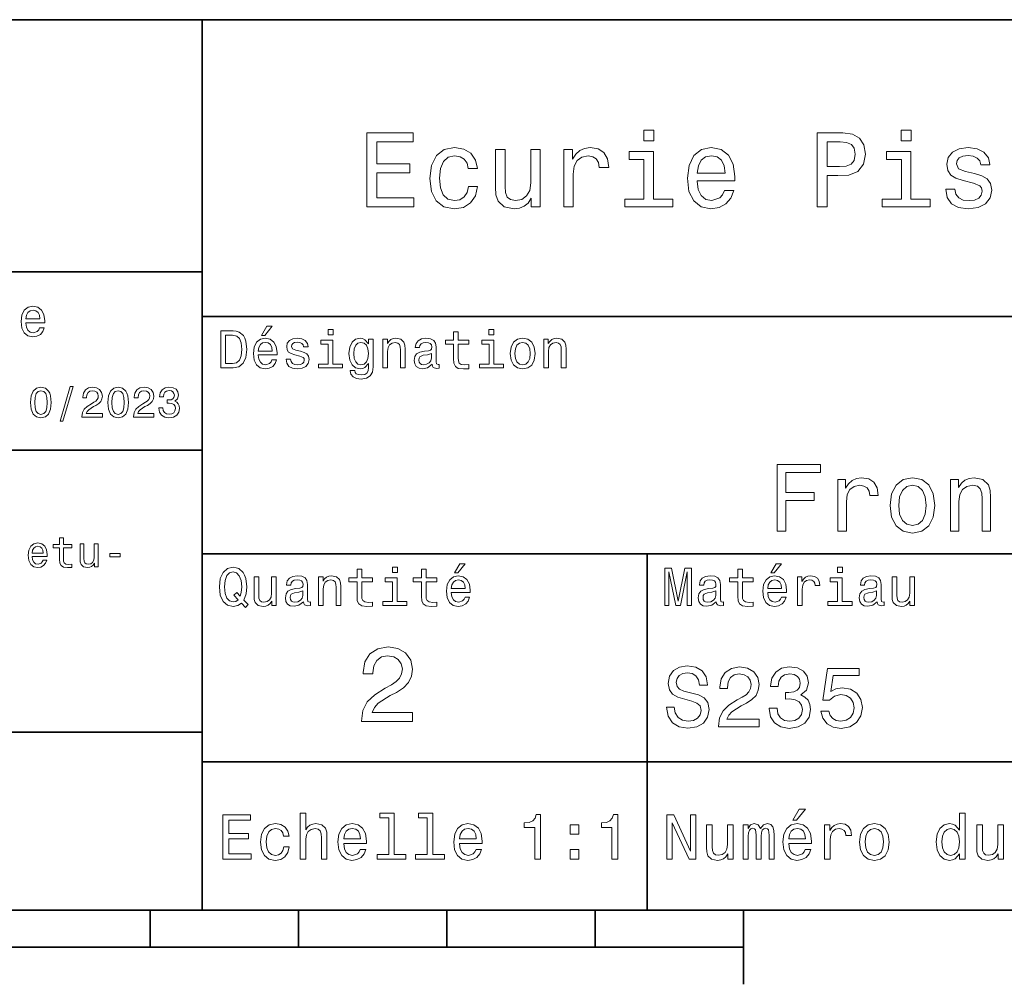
# Model space of a CAD drawing. Extents: x 0 to 297, y 0 to 210.
# Tile 5 of 7: x 150 to 216, y 5 to 70. Entities that reach past the tile are written whole.
import ezdxf

# ---------------------------------------------------------------- set-up
doc = ezdxf.new("R2010")
doc.units = 0

msp = doc.modelspace()

# ---------------------------------------------------------------- linework, layer by layer
at = {"color": 7, "lineweight": 35}
for p, q in [((97, 70), (287, 70)), ((162, 10), (162, 70)), ((97, 53), (162, 53)), ((162, 50), (287, 50)), ((97, 41), (162, 41)), ((162, 34), (287, 34)), ((97, 22), (162, 22)), ((162, 20), (287, 20)), ((10, 10), (287, 10)), ((97, 10), (287, 10)), ((98.5, 7.5), (198.5, 7.5))]:
    msp.add_line(p, q, dxfattribs=at)
at = {"color": 7, "lineweight": 35, "ltscale": 0.35}
msp.add_line((192, 20), (192, 34), dxfattribs=at)
at = {"color": 7, "lineweight": 35, "ltscale": 0.25}
msp.add_line((192, 10), (192, 20), dxfattribs=at)
at = {"color": 7, "lineweight": 35, "ltscale": 0.0625}
for p, q in [((158.5, 10), (158.5, 7.5)), ((168.5, 10), (168.5, 7.5)), ((178.5, 10), (178.5, 7.5)), ((188.5, 10), (188.5, 7.5))]:
    msp.add_line(p, q, dxfattribs=at)
at = {"color": 7, "lineweight": 35, "ltscale": 0.125}
msp.add_line((198.5, 10), (198.5, 5), dxfattribs=at)
at = {"color": 7, "lineweight": 13}
for points in [[(192.439484, 62.554031), (191.769455, 62.554031), (191.769455, 61.833572), (192.439484, 61.833572)], [(209.788177, 62.554031), (209.118149, 62.554031), (209.118149, 61.833572), (209.788177, 61.833572)], [(173.109512, 57.381123), (176.279541, 57.381123), (176.279541, 57.986309), (173.772339, 57.986309), (173.772339, 59.679394), (176.005768, 59.679394), (176.005768, 60.277374), (173.772339, 60.277374), (173.772339, 61.775936), (176.221893, 61.775936), (176.221893, 62.381123), (173.109512, 62.381123)], [(203.462524, 57.381123), (204.125351, 57.381123), (204.125351, 59.492073), (204.860229, 59.492073), (205.602295, 59.528095), (206.193085, 59.780258), (206.574921, 60.270172), (206.704605, 60.940201), (206.603745, 61.559795), (206.315552, 62.013687), (205.840057, 62.287464), (205.191635, 62.381123), (203.462524, 62.381123)], [(205.01152, 61.76873), (205.443802, 61.725502), (205.760803, 61.588615), (205.94812, 61.336452), (206.01297, 60.940201), (205.940918, 60.522331), (205.746399, 60.270172), (205.414978, 60.140488), (204.96109, 60.104465), (204.125351, 60.104465), (204.125351, 61.76873)], [(179.932281, 59.967579), (180.559082, 59.967579), (180.429398, 60.543945), (180.119598, 60.997837), (179.636887, 61.278816), (179.010086, 61.386887), (178.318436, 61.242794), (177.792511, 60.839336), (177.46109, 60.183716), (177.345825, 59.304752), (177.453888, 58.432995), (177.778091, 57.78458), (178.289627, 57.381123), (178.988464, 57.244236), (179.608063, 57.352303), (180.090775, 57.6549), (180.42218, 58.130402), (180.566284, 58.764408), (179.96109, 58.764408), (179.853027, 58.36095), (179.651291, 58.058357), (179.363113, 57.871037), (179.010086, 57.8134), (178.570602, 57.907059), (178.253601, 58.195244), (178.059082, 58.663544), (177.994232, 59.326366), (178.059082, 59.974781), (178.260803, 60.443081), (178.585007, 60.731266), (179.010086, 60.83213), (179.38472, 60.767288), (179.66571, 60.601585), (179.853027, 60.327808)], [(184.788177, 61.25), (184.154175, 61.25), (184.154175, 59.016571), (184.082123, 58.497837), (183.873199, 58.123196), (183.548996, 57.892651), (183.123917, 57.820602), (182.785294, 57.878242), (182.569168, 58.051151), (182.446686, 58.346542), (182.417862, 58.764408), (182.417862, 61.25), (181.783859, 61.25), (181.783859, 58.706772), (181.805481, 58.195244), (181.942368, 57.770172), (182.360229, 57.381123), (183.030258, 57.244236), (183.390488, 57.294666), (183.700287, 57.424351), (183.966858, 57.647694), (184.182999, 57.971901), (184.182999, 57.381123), (184.788177, 57.381123)], [(186.380402, 57.381123), (187.014404, 57.381123), (187.014404, 59.592937), (187.079254, 60.12608), (187.273773, 60.507923), (187.590775, 60.738472), (188.015854, 60.817722), (188.332855, 60.767288), (188.570602, 60.623199), (188.714691, 60.378242), (188.765121, 60.046829), (189.406342, 60.046829), (189.319885, 60.630402), (189.082123, 61.048271), (188.685883, 61.30043), (188.145538, 61.386887), (187.778091, 61.32925), (187.46109, 61.185158), (187.180115, 60.940201), (186.956772, 60.608788), (186.956772, 61.25), (186.380402, 61.25)], [(192.417862, 57.914265), (192.417862, 61.120316), (190.789627, 61.120316), (190.789627, 60.579971), (191.783859, 60.579971), (191.783859, 57.914265), (190.48703, 57.914265), (190.48703, 57.381123), (193.729111, 57.381123), (193.729111, 57.914265)], [(195.37175, 59.131844), (197.907776, 59.131844), (197.914978, 59.427231), (197.799713, 60.255764), (197.482712, 60.875359), (196.978378, 61.25), (196.30835, 61.386887), (195.65274, 61.242794), (195.148407, 60.839336), (194.824203, 60.183716), (194.708923, 59.319164), (194.817001, 58.432995), (195.141205, 57.78458), (195.638321, 57.381123), (196.286743, 57.244236), (196.848694, 57.337894), (197.309799, 57.582851), (197.648407, 57.971901), (197.842941, 58.490631), (197.216141, 58.490631), (197.086456, 58.20245), (196.899139, 57.986309), (196.365997, 57.8134), (195.955322, 57.892651), (195.645538, 58.14481), (195.443802, 58.555473), (195.37175, 59.110229)], [(209.766571, 57.914265), (209.766571, 61.120316), (208.138321, 61.120316), (208.138321, 60.579971), (209.132568, 60.579971), (209.132568, 57.914265), (207.835724, 57.914265), (207.835724, 57.381123), (211.077805, 57.381123), (211.077805, 57.914265)], [(214.060516, 59.636166), (213.44812, 59.780258), (212.994232, 59.945965), (212.842941, 60.28458), (212.886169, 60.522331), (213.03746, 60.695244), (213.282425, 60.803314), (213.635437, 60.846542), (213.97406, 60.803314), (214.240631, 60.67363), (214.413544, 60.479107), (214.485596, 60.219738), (215.105194, 60.219738), (215.105194, 60.23415), (214.997116, 60.70245), (214.701721, 61.069885), (214.240631, 61.30043), (213.635437, 61.386887), (213.023056, 61.30043), (212.57637, 61.062679), (212.29538, 60.709652), (212.208939, 60.262966), (212.273773, 59.830688), (212.475494, 59.528095), (212.806915, 59.311958), (213.289627, 59.16066), (213.995682, 58.987751), (214.427948, 58.807636), (214.543228, 58.663544), (214.586456, 58.447407), (214.521606, 58.180836), (214.348694, 57.979107), (214.067719, 57.849422), (213.693085, 57.806194), (213.296829, 57.849422), (213.008636, 58.000721), (212.814117, 58.245674), (212.734863, 58.584293), (212.122482, 58.584293), (212.223343, 58.007923), (212.518738, 57.590057), (212.98703, 57.337894), (213.635437, 57.244236), (214.312683, 57.337894), (214.809799, 57.590057), (215.112396, 57.993515), (215.220459, 58.519451), (215.141205, 58.973343), (214.917862, 59.283138), (214.55043, 59.484871)], [(195.37175, 59.664986), (195.451004, 60.162102), (195.645538, 60.529537), (195.940918, 60.75288), (196.329971, 60.83213), (196.711807, 60.75288), (197.007202, 60.529537), (197.187317, 60.162102), (197.252167, 59.664986)], [(150.121765, 49.565922), (151.389771, 49.565922), (151.393372, 49.713619), (151.335739, 50.127884), (151.177231, 50.437683), (150.925079, 50.625), (150.590057, 50.693443), (150.262253, 50.621399), (150.010086, 50.41967), (149.847977, 50.091862), (149.790344, 49.659584), (149.844376, 49.216499), (150.006485, 48.892292), (150.255051, 48.690563), (150.579254, 48.62212), (150.860229, 48.668949), (151.090775, 48.791428), (151.260086, 48.98595), (151.357346, 49.245319), (151.043945, 49.245319), (150.979111, 49.101227), (150.885452, 48.993156), (150.618881, 48.9067), (150.413544, 48.946327), (150.258652, 49.072407), (150.157776, 49.27774), (150.121765, 49.555115)], [(150.121765, 49.832493), (150.161377, 50.081055), (150.258652, 50.264771), (150.406342, 50.376442), (150.600861, 50.416069), (150.791794, 50.376442), (150.939484, 50.264771), (151.029541, 50.081055), (151.061966, 49.832493)], [(166.004318, 48.728386), (166.216858, 48.728386), (166.717575, 49.340778), (166.364548, 49.340778)], [(170.824203, 49.117435), (170.489197, 49.117435), (170.489197, 48.757202), (170.824203, 48.757202)], [(181.667145, 49.117435), (181.332138, 49.117435), (181.332138, 48.757202), (181.667145, 48.757202)], [(164.080688, 49.030979), (163.248566, 49.030979), (163.248566, 46.530979), (164.080688, 46.530979), (164.473343, 46.610229), (164.765137, 46.851585), (164.945251, 47.244236), (165.010086, 47.780979), (164.952454, 48.328529), (164.880402, 48.544666), (164.779541, 48.717579), (164.487747, 48.951729), (164.296829, 49.009365)], [(164.055481, 48.731987), (164.329254, 48.677952), (164.516571, 48.512245), (164.628235, 48.216858), (164.664261, 47.780979), (164.624634, 47.359509), (164.51297, 47.064121), (164.322052, 46.887608), (164.055481, 46.829971), (163.583572, 46.829971), (163.583572, 48.731987)], [(165.784576, 47.406338), (167.052597, 47.406338), (167.056198, 47.554035), (166.998566, 47.9683), (166.840057, 48.278099), (166.587891, 48.465416), (166.252884, 48.533859), (165.925079, 48.461815), (165.672913, 48.260086), (165.510803, 47.932278), (165.453171, 47.5), (165.507202, 47.056915), (165.669312, 46.732708), (165.917862, 46.530979), (166.242081, 46.462536), (166.523056, 46.509365), (166.753601, 46.631844), (166.922913, 46.826366), (167.020172, 47.085735), (166.706772, 47.085735), (166.641937, 46.941643), (166.548264, 46.833572), (166.281708, 46.747116), (166.07637, 46.786743), (165.921463, 46.912823), (165.820602, 47.118156), (165.784576, 47.395531)], [(168.623199, 47.658501), (168.317001, 47.730545), (168.090057, 47.8134), (168.014404, 47.982708), (168.036026, 48.101585), (168.111664, 48.188038), (168.234146, 48.242073), (168.41066, 48.263687), (168.579971, 48.242073), (168.713257, 48.177231), (168.799713, 48.079971), (168.835739, 47.950287), (169.145538, 47.950287), (169.145538, 47.957493), (169.091492, 48.191643), (168.943802, 48.375359), (168.713257, 48.490635), (168.41066, 48.533859), (168.104462, 48.490635), (167.881119, 48.371758), (167.740631, 48.195244), (167.697403, 47.971901), (167.729828, 47.755764), (167.830688, 47.604465), (167.996399, 47.496399), (168.237747, 47.42075), (168.590775, 47.334293), (168.806915, 47.244236), (168.864548, 47.172188), (168.886169, 47.064121), (168.853745, 46.930836), (168.767288, 46.829971), (168.626801, 46.765129), (168.439484, 46.743515), (168.241348, 46.765129), (168.09726, 46.840778), (168, 46.963257), (167.960373, 47.132565), (167.654175, 47.132565), (167.704605, 46.844379), (167.85231, 46.635445), (168.086456, 46.509365), (168.41066, 46.462536), (168.749283, 46.509365), (168.997833, 46.635445), (169.149139, 46.837173), (169.203171, 47.100143), (169.163544, 47.327087), (169.05188, 47.481987), (168.868149, 47.582851)], [(173.518738, 46.617435), (173.518738, 48.465416), (173.216141, 48.465416), (173.216141, 48.152016), (172.967575, 48.4366), (172.816284, 48.508644), (172.646973, 48.533859), (172.340775, 48.461815), (172.103027, 48.260086), (171.94812, 47.935879), (171.894089, 47.5), (171.94812, 47.060516), (172.103027, 46.736309), (172.340775, 46.530979), (172.646973, 46.462536), (172.819885, 46.487751), (172.963974, 46.552593), (173.216141, 46.826366), (173.216141, 46.552593), (173.187317, 46.336456), (173.108063, 46.181557), (172.956772, 46.091499), (172.729828, 46.059078), (172.531708, 46.080692), (172.391205, 46.134727), (172.30835, 46.228386), (172.283142, 46.354465), (171.976944, 46.354465), (171.976944, 46.340057), (172.023773, 46.109509), (172.167862, 45.9366), (172.398407, 45.824928), (172.711823, 45.785301), (173.086456, 45.839336), (173.335022, 45.990635), (173.47551, 46.253601)], [(174.181549, 46.530979), (174.498566, 46.530979), (174.498566, 47.647694), (174.530975, 47.903458), (174.635452, 48.090778), (174.797546, 48.206051), (175.013687, 48.249279), (175.1866, 48.213257), (175.294662, 48.115993), (175.348709, 47.953888), (175.366714, 47.737751), (175.366714, 46.530979), (175.683716, 46.530979), (175.683716, 47.802593), (175.669312, 48.058357), (175.604462, 48.270893), (175.391937, 48.465416), (175.060516, 48.533859), (174.876801, 48.508644), (174.721909, 48.440201), (174.588623, 48.324928), (174.484146, 48.170029), (174.484146, 48.465416), (174.181549, 48.465416)], [(177.499283, 46.783142), (177.499283, 46.772335), (177.517288, 46.649857), (177.57132, 46.5634), (177.798264, 46.494957), (177.974777, 46.523773), (177.974777, 46.76873), (177.899139, 46.757923), (177.798264, 46.804756), (177.780258, 46.948845), (177.780258, 47.950287), (177.73703, 48.206051), (177.610947, 48.386166), (177.391205, 48.494236), (177.081406, 48.533859), (176.778824, 48.490635), (176.555481, 48.368156), (176.414978, 48.177231), (176.368149, 47.925072), (176.368149, 47.903458), (176.65274, 47.903458), (176.677948, 48.054756), (176.757202, 48.162823), (176.886887, 48.227665), (177.070602, 48.25288), (177.247116, 48.234871), (177.373199, 48.180836), (177.448853, 48.087173), (177.47406, 47.957493), (177.459656, 47.806194), (177.402023, 47.730545), (177.257919, 47.694523), (176.987747, 47.665707), (176.677948, 47.600864), (176.458206, 47.485592), (176.328537, 47.305473), (176.28891, 47.038906), (176.324921, 46.801151), (176.4366, 46.624638), (176.616714, 46.512966), (176.86528, 46.473343), (177.200287, 46.548992)], [(178.943802, 48.130402), (178.943802, 47.161381), (178.965424, 46.84798), (179.066284, 46.631844), (179.268005, 46.505764), (179.610229, 46.462536), (179.984863, 46.480545), (179.984863, 46.754322), (179.71109, 46.732708), (179.46254, 46.761528), (179.329254, 46.851585), (179.271606, 47.00288), (179.260803, 47.215416), (179.260803, 48.130402), (179.984863, 48.130402), (179.984863, 48.400574), (179.260803, 48.400574), (179.260803, 48.966137), (178.943802, 48.966137), (178.943802, 48.400574), (178.396255, 48.400574), (178.396255, 48.130402)], [(182.762253, 47.496399), (182.819885, 47.056915), (182.985596, 46.732708), (183.248566, 46.530979), (183.601593, 46.462536), (183.951004, 46.530979), (184.213974, 46.729107), (184.379684, 47.053314), (184.440918, 47.496399), (184.379684, 47.935879), (184.213974, 48.263687), (183.951004, 48.461815), (183.601593, 48.533859), (183.248566, 48.461815), (182.985596, 48.260086), (182.819885, 47.935879)], [(185.024506, 46.530979), (185.341492, 46.530979), (185.341492, 47.647694), (185.373917, 47.903458), (185.478394, 48.090778), (185.640488, 48.206051), (185.856628, 48.249279), (186.029541, 48.213257), (186.137604, 48.115993), (186.19165, 47.953888), (186.209656, 47.737751), (186.209656, 46.530979), (186.526657, 46.530979), (186.526657, 47.802593), (186.512253, 48.058357), (186.447403, 48.270893), (186.234879, 48.465416), (185.903458, 48.533859), (185.719742, 48.508644), (185.56485, 48.440201), (185.431564, 48.324928), (185.327087, 48.170029), (185.327087, 48.465416), (185.024506, 48.465416)], [(165.784576, 47.672909), (165.824203, 47.921471), (165.921463, 48.105186), (166.069168, 48.216858), (166.263687, 48.256485), (166.454605, 48.216858), (166.60231, 48.105186), (166.692368, 47.921471), (166.724777, 47.672909)], [(170.8134, 46.79755), (170.8134, 48.400574), (169.999283, 48.400574), (169.999283, 48.130402), (170.496399, 48.130402), (170.496399, 46.79755), (169.847977, 46.79755), (169.847977, 46.530979), (171.469025, 46.530979), (171.469025, 46.79755)], [(172.221909, 47.5), (172.254318, 47.820606), (172.351593, 48.058357), (172.502884, 48.198845), (172.704605, 48.249279), (172.917145, 48.198845), (173.075653, 48.058357), (173.172913, 47.820606), (173.208939, 47.5), (173.172913, 47.172188), (173.075653, 46.938038), (172.917145, 46.793949), (172.704605, 46.747116), (172.502884, 46.793949), (172.351593, 46.938038), (172.254318, 47.175793)], [(181.656342, 46.79755), (181.656342, 48.400574), (180.842224, 48.400574), (180.842224, 48.130402), (181.33934, 48.130402), (181.33934, 46.79755), (180.690918, 46.79755), (180.690918, 46.530979), (182.311966, 46.530979), (182.311966, 46.79755)], [(183.086456, 47.5), (183.118881, 47.824207), (183.219742, 48.058357), (183.381851, 48.20245), (183.601593, 48.25288), (183.817719, 48.20245), (183.979828, 48.061958), (184.080688, 47.824207), (184.116714, 47.5), (184.080688, 47.172188), (183.979828, 46.934437), (183.817719, 46.790344), (183.601593, 46.743515), (183.381851, 46.790344), (183.219742, 46.934437), (183.118881, 47.172188)], [(177.463257, 47.208214), (177.420029, 47.020893), (177.304749, 46.876801), (177.131851, 46.783142), (176.919312, 46.750721), (176.782425, 46.76873), (176.68515, 46.826366), (176.623917, 46.927231), (176.605911, 47.067722), (176.620316, 47.193802), (176.677948, 47.283859), (176.908508, 47.384727), (177.200287, 47.427952), (177.463257, 47.514408)], [(150.438049, 44.201729), (150.481277, 43.749279), (150.616714, 43.426514), (150.832855, 43.230549), (151.132568, 43.167149), (151.429398, 43.230549), (151.645538, 43.426514), (151.778107, 43.749279), (151.824219, 44.201729), (151.778107, 44.651299), (151.723343, 44.829971), (151.645538, 44.976948), (151.429398, 45.172913), (151.132568, 45.239193), (150.832855, 45.172913), (150.616714, 44.974064), (150.481277, 44.651299)], [(152.417877, 42.956772), (152.616714, 42.956772), (153.314133, 45.279541), (153.112396, 45.279541)], [(153.899139, 43.224785), (155.273773, 43.224785), (155.273773, 43.472622), (154.187317, 43.472622), (154.247849, 43.60807), (154.351593, 43.720463), (154.671478, 43.925072), (154.841507, 44.011528), (155.031708, 44.135448), (155.167145, 44.279541), (155.244965, 44.44957), (155.273773, 44.642651), (155.224792, 44.884727), (155.08934, 45.074928), (154.881851, 45.195965), (154.613831, 45.239193), (154.337173, 45.190201), (154.126801, 45.054756), (153.991364, 44.838619), (153.945251, 44.553314), (153.945251, 44.51297), (154.207504, 44.51297), (154.207504, 44.536022), (154.233429, 44.731991), (154.311249, 44.876083), (154.435165, 44.9683), (154.599426, 45), (154.766571, 44.971184), (154.890488, 44.899136), (154.971191, 44.786743), (155, 44.645535), (154.979828, 44.51297), (154.925079, 44.400578), (154.832855, 44.302593), (154.706055, 44.216141), (154.536026, 44.12392), (154.253601, 43.945248), (154.054764, 43.755043), (153.9366, 43.524498), (153.899139, 43.233429)], [(155.642654, 44.201729), (155.685883, 43.749279), (155.821335, 43.426514), (156.037476, 43.230549), (156.337173, 43.167149), (156.634003, 43.230549), (156.850143, 43.426514), (156.982712, 43.749279), (157.028824, 44.201729), (156.982712, 44.651299), (156.927963, 44.829971), (156.850143, 44.976948), (156.634003, 45.172913), (156.337173, 45.239193), (156.037476, 45.172913), (155.821335, 44.974064), (155.685883, 44.651299)], [(157.368881, 43.224785), (158.743515, 43.224785), (158.743515, 43.472622), (157.657059, 43.472622), (157.71759, 43.60807), (157.821335, 43.720463), (158.14122, 43.925072), (158.311249, 44.011528), (158.50145, 44.135448), (158.636887, 44.279541), (158.714706, 44.44957), (158.743515, 44.642651), (158.694534, 44.884727), (158.559082, 45.074928), (158.351593, 45.195965), (158.083572, 45.239193), (157.806915, 45.190201), (157.596542, 45.054756), (157.461105, 44.838619), (157.414993, 44.553314), (157.414993, 44.51297), (157.677231, 44.51297), (157.677231, 44.536022), (157.703171, 44.731991), (157.780991, 44.876083), (157.904907, 44.9683), (158.069168, 45), (158.236313, 44.971184), (158.360229, 44.899136), (158.440918, 44.786743), (158.469742, 44.645535), (158.44957, 44.51297), (158.394821, 44.400578), (158.302597, 44.302593), (158.175797, 44.216141), (158.005768, 44.12392), (157.723343, 43.945248), (157.524506, 43.755043), (157.406342, 43.524498), (157.368881, 43.233429)], [(159.080688, 43.853027), (159.080688, 43.832855), (159.126801, 43.556198), (159.262253, 43.348705), (159.47551, 43.216141), (159.757935, 43.167149), (160.057648, 43.216141), (160.282425, 43.342941), (160.426514, 43.54467), (160.478394, 43.804035), (160.455338, 43.974064), (160.391937, 44.112392), (160.288193, 44.219021), (160.149857, 44.296829), (160.337173, 44.45245), (160.403458, 44.700291), (160.360229, 44.925072), (160.236313, 45.0951), (160.034592, 45.201729), (159.757935, 45.239193), (159.498566, 45.193085), (159.299713, 45.066284), (159.170029, 44.864555), (159.126801, 44.596542), (159.126801, 44.57637), (159.383286, 44.57637), (159.406342, 44.760807), (159.481277, 44.893372), (159.60231, 44.974064), (159.772339, 45.002884), (159.922195, 44.979828), (160.031708, 44.919308), (160.097992, 44.821327), (160.123917, 44.688763), (160.097992, 44.54755), (160.028824, 44.45245), (159.907776, 44.394814), (159.743515, 44.377522), (159.631134, 44.380405), (159.631134, 44.15274), (159.772339, 44.158501), (159.953888, 44.132565), (160.08934, 44.0634), (160.170029, 43.951008), (160.198853, 43.804035), (160.167145, 43.63689), (160.083572, 43.51297), (159.951019, 43.435158), (159.775223, 43.409222), (159.593658, 43.438042), (159.46109, 43.524498), (159.377533, 43.662827), (159.345825, 43.853027)], [(150.714706, 44.201729), (150.737762, 44.550434), (150.809799, 44.801155), (150.939484, 44.948128), (151.132568, 45), (151.322769, 44.948128), (151.452454, 44.801155), (151.524506, 44.550434), (151.547562, 44.201729), (151.524506, 43.850143), (151.452454, 43.599426), (151.322769, 43.45245), (151.132568, 43.403458), (150.939484, 43.45245), (150.809799, 43.599426), (150.737762, 43.850143)], [(155.919312, 44.201729), (155.942368, 44.550434), (156.01442, 44.801155), (156.144104, 44.948128), (156.337173, 45), (156.527374, 44.948128), (156.657059, 44.801155), (156.729111, 44.550434), (156.752167, 44.201729), (156.729111, 43.850143), (156.657059, 43.599426), (156.527374, 43.45245), (156.337173, 43.403458), (156.144104, 43.45245), (156.01442, 43.599426), (155.942368, 43.850143)], [(200.75, 35.530258), (201.353027, 35.530258), (201.353027, 37.598701), (203.246399, 37.598701), (203.246399, 38.136887), (201.353027, 38.136887), (201.353027, 39.485588), (203.680832, 39.485588), (203.680832, 40.030258), (200.75, 40.030258)], [(204.854462, 35.530258), (205.425064, 35.530258), (205.425064, 37.520893), (205.483429, 38.000721), (205.658493, 38.344379), (205.943802, 38.551872), (206.32637, 38.623199), (206.611664, 38.577808), (206.825638, 38.448124), (206.955322, 38.227665), (207.000717, 37.929394), (207.577805, 37.929394), (207.5, 38.454609), (207.286026, 38.830692), (206.929398, 39.057636), (206.443085, 39.135445), (206.112381, 39.083572), (205.827087, 38.953888), (205.574203, 38.733429), (205.373199, 38.435158), (205.373199, 39.012245), (204.854462, 39.012245)], [(208.375351, 37.268009), (208.479095, 36.476944), (208.777374, 35.893372), (209.250717, 35.530258), (209.886169, 35.407059), (210.515121, 35.530258), (210.988464, 35.886887), (211.286743, 36.470459), (211.396973, 37.268009), (211.286743, 38.059078), (210.988464, 38.649136), (210.515121, 39.005764), (209.886169, 39.135445), (209.250717, 39.005764), (208.777374, 38.642651), (208.479095, 38.059078)], [(208.958923, 37.274494), (209.017288, 37.858067), (209.198837, 38.279537), (209.490631, 38.538902), (209.886169, 38.629681), (210.275208, 38.538902), (210.567001, 38.286022), (210.74855, 37.858067), (210.8134, 37.274494), (210.74855, 36.684437), (210.567001, 36.256481), (210.275208, 35.997116), (209.886169, 35.912823), (209.490631, 35.997116), (209.198837, 36.256481), (209.017288, 36.684437)], [(212.447403, 35.530258), (213.018005, 35.530258), (213.018005, 37.540344), (213.07637, 38.000721), (213.264404, 38.337894), (213.556198, 38.545387), (213.945236, 38.623199), (214.256485, 38.558357), (214.451004, 38.383286), (214.548264, 38.091499), (214.580688, 37.70245), (214.580688, 35.530258), (215.151291, 35.530258), (215.151291, 37.819164), (215.125351, 38.279537), (215.008636, 38.662102), (214.626083, 39.012245), (214.029541, 39.135445), (213.698837, 39.090057), (213.420029, 38.966858), (213.180115, 38.759365), (212.992065, 38.480545), (212.992065, 39.012245), (212.447403, 39.012245)], [(150.53891, 33.835732), (151.553329, 33.835732), (151.556213, 33.953888), (151.510101, 34.285301), (151.383301, 34.533138), (151.181564, 34.682995), (150.913559, 34.737751), (150.651306, 34.680115), (150.449585, 34.51873), (150.319901, 34.256481), (150.273788, 33.91066), (150.317017, 33.556194), (150.446701, 33.296829), (150.645538, 33.135445), (150.904907, 33.080688), (151.1297, 33.118153), (151.314133, 33.216137), (151.449585, 33.371758), (151.52739, 33.57925), (151.276672, 33.57925), (151.224792, 33.463974), (151.149872, 33.377518), (150.936615, 33.308353), (150.772339, 33.340057), (150.648422, 33.440922), (150.567734, 33.605186), (150.53891, 33.827087)], [(150.53891, 34.048988), (150.570618, 34.247837), (150.648422, 34.39481), (150.766586, 34.484146), (150.922195, 34.515846), (151.074936, 34.484146), (151.193085, 34.39481), (151.265137, 34.247837), (151.291077, 34.048988)], [(152.391937, 34.414982), (152.391937, 33.639767), (152.409241, 33.389046), (152.489929, 33.216137), (152.651306, 33.115273), (152.925079, 33.080688), (153.224792, 33.0951), (153.224792, 33.314117), (153.005768, 33.296829), (152.806931, 33.319881), (152.700302, 33.39193), (152.65419, 33.512966), (152.645538, 33.682995), (152.645538, 34.414982), (153.224792, 34.414982), (153.224792, 34.631123), (152.645538, 34.631123), (152.645538, 35.083572), (152.391937, 35.083572), (152.391937, 34.631123), (151.953903, 34.631123), (151.953903, 34.414982)], [(154.979843, 34.682995), (154.726227, 34.682995), (154.726227, 33.789623), (154.697418, 33.58213), (154.613846, 33.432274), (154.484161, 33.340057), (154.314133, 33.311237), (154.17868, 33.334293), (154.092224, 33.403458), (154.043243, 33.52161), (154.031708, 33.688759), (154.031708, 34.682995), (153.778107, 34.682995), (153.778107, 33.665703), (153.786758, 33.461094), (153.841507, 33.291065), (154.008652, 33.135445), (154.276672, 33.080688), (154.420761, 33.100864), (154.544678, 33.152737), (154.651306, 33.242073), (154.737762, 33.371758), (154.737762, 33.135445), (154.979843, 33.135445)], [(155.76947, 33.795387), (156.466873, 33.795387), (156.466873, 34.023052), (155.76947, 34.023052)], [(179.015854, 32.728386), (179.228394, 32.728386), (179.729111, 33.340778), (179.376083, 33.340778)], [(200.341492, 32.728386), (200.554031, 32.728386), (201.054749, 33.340778), (200.701736, 33.340778)], [(164.642654, 30.685879), (164.916428, 30.401297), (165.107346, 30.592218), (164.811966, 30.894812), (164.963257, 31.305475), (165.010086, 31.780979), (164.941635, 32.339336), (164.862396, 32.56628), (164.757919, 32.753601), (164.46254, 33.009365), (164.282425, 33.074207), (164.08429, 33.099422), (163.702454, 33.009365), (163.41066, 32.757202), (163.223343, 32.342937), (163.158508, 31.780979), (163.223343, 31.219019), (163.407059, 30.804754), (163.698853, 30.54899), (164.08429, 30.462536), (164.39769, 30.520172)], [(164.41571, 30.916426), (164.260803, 30.801151), (164.08429, 30.765129), (163.850143, 30.829971), (163.666428, 31.024494), (163.543945, 31.341497), (163.504318, 31.780979), (163.543945, 32.216858), (163.662827, 32.537464), (163.846542, 32.731987), (164.08429, 32.80043), (164.318451, 32.731987), (164.502167, 32.533859), (164.621033, 32.213257), (164.664261, 31.780979), (164.631851, 31.40634), (164.5634, 31.150576), (164.329254, 31.395533), (164.13472, 31.211815)], [(168.824921, 30.78314), (168.824921, 30.772333), (168.842941, 30.649855), (168.896973, 30.5634), (169.123917, 30.494957), (169.30043, 30.523775), (169.30043, 30.768732), (169.224777, 30.757925), (169.123917, 30.804754), (169.105911, 30.948847), (169.105911, 31.950287), (169.062683, 32.206051), (168.9366, 32.386166), (168.716858, 32.494236), (168.407059, 32.533859), (168.104462, 32.490635), (167.881119, 32.368156), (167.740631, 32.177231), (167.693802, 31.925072), (167.693802, 31.903458), (167.978394, 31.903458), (168.003601, 32.054756), (168.082855, 32.162823), (168.21254, 32.227665), (168.396255, 32.25288), (168.572769, 32.234871), (168.698853, 32.180836), (168.77449, 32.087173), (168.799713, 31.957493), (168.785309, 31.806194), (168.727661, 31.730547), (168.583572, 31.694523), (168.3134, 31.665705), (168.003601, 31.600864), (167.783859, 31.48559), (167.654175, 31.305475), (167.614548, 31.038904), (167.650574, 30.801151), (167.762253, 30.62464), (167.942368, 30.512968), (168.190918, 30.473343), (168.52594, 30.54899)], [(169.844376, 30.530979), (170.161377, 30.530979), (170.161377, 31.647694), (170.193802, 31.903458), (170.298279, 32.090778), (170.460373, 32.206051), (170.676514, 32.249279), (170.849426, 32.213257), (170.957489, 32.115993), (171.011536, 31.95389), (171.029541, 31.737751), (171.029541, 30.530979), (171.346542, 30.530979), (171.346542, 31.802593), (171.332138, 32.058357), (171.267288, 32.270893), (171.054749, 32.465416), (170.723343, 32.533859), (170.539627, 32.508644), (170.38472, 32.440201), (170.251434, 32.324928), (170.146973, 32.170029), (170.146973, 32.465416), (169.844376, 32.465416)], [(172.438034, 32.130402), (172.438034, 31.161383), (172.459656, 30.847982), (172.560516, 30.631844), (172.762253, 30.505762), (173.104462, 30.462536), (173.479111, 30.480547), (173.479111, 30.754322), (173.205338, 30.732708), (172.956772, 30.761526), (172.823486, 30.851583), (172.765854, 31.002882), (172.755035, 31.215418), (172.755035, 32.130402), (173.479111, 32.130402), (173.479111, 32.400574), (172.755035, 32.400574), (172.755035, 32.966137), (172.438034, 32.966137), (172.438034, 32.400574), (171.890488, 32.400574), (171.890488, 32.130402)], [(175.161377, 33.117435), (174.82637, 33.117435), (174.82637, 32.757202), (175.161377, 32.757202)], [(176.775223, 32.130402), (176.775223, 31.161383), (176.796829, 30.847982), (176.89769, 30.631844), (177.099426, 30.505762), (177.44165, 30.462536), (177.816284, 30.480547), (177.816284, 30.754322), (177.542511, 30.732708), (177.293945, 30.761526), (177.16066, 30.851583), (177.103027, 31.002882), (177.092224, 31.215418), (177.092224, 32.130402), (177.816284, 32.130402), (177.816284, 32.400574), (177.092224, 32.400574), (177.092224, 32.966137), (176.775223, 32.966137), (176.775223, 32.400574), (176.227661, 32.400574), (176.227661, 32.130402)], [(178.796112, 31.40634), (180.064117, 31.40634), (180.067719, 31.554033), (180.010086, 31.9683), (179.851593, 32.278099), (179.599426, 32.465416), (179.264404, 32.533859), (178.9366, 32.461815), (178.684433, 32.260086), (178.522339, 31.932276), (178.464691, 31.5), (178.518738, 31.056915), (178.680832, 30.732708), (178.929398, 30.530979), (179.253601, 30.462536), (179.534576, 30.509365), (179.765137, 30.631844), (179.934433, 30.826368), (180.031708, 31.085733), (179.718292, 31.085733), (179.653458, 30.941643), (179.559799, 30.833572), (179.293228, 30.747118), (179.087891, 30.786743), (178.932999, 30.912823), (178.832138, 31.118155), (178.796112, 31.395533)], [(193.183716, 30.530979), (193.46109, 30.530979), (193.46109, 32.80043), (193.929398, 30.530979), (194.239197, 30.530979), (194.703888, 32.80043), (194.703888, 30.530979), (194.984863, 30.530979), (194.984863, 33.030979), (194.545395, 33.030979), (194.08429, 30.826368), (193.626801, 33.030979), (193.183716, 33.030979)], [(196.656342, 30.78314), (196.656342, 30.772333), (196.674347, 30.649855), (196.728394, 30.5634), (196.955338, 30.494957), (197.131851, 30.523775), (197.131851, 30.768732), (197.056198, 30.757925), (196.955338, 30.804754), (196.937317, 30.948847), (196.937317, 31.950287), (196.894089, 32.206051), (196.768005, 32.386166), (196.548264, 32.494236), (196.23848, 32.533859), (195.935883, 32.490635), (195.71254, 32.368156), (195.572052, 32.177231), (195.525223, 31.925072), (195.525223, 31.903458), (195.809799, 31.903458), (195.835022, 32.054756), (195.914261, 32.162823), (196.043945, 32.227665), (196.227661, 32.25288), (196.404175, 32.234871), (196.530258, 32.180836), (196.605911, 32.087173), (196.631119, 31.957493), (196.616714, 31.806194), (196.559082, 31.730547), (196.414978, 31.694523), (196.144806, 31.665705), (195.835022, 31.600864), (195.61528, 31.48559), (195.485596, 31.305475), (195.445969, 31.038904), (195.481995, 30.801151), (195.593658, 30.62464), (195.773773, 30.512968), (196.022339, 30.473343), (196.357346, 30.54899)], [(198.100861, 32.130402), (198.100861, 31.161383), (198.122482, 30.847982), (198.223343, 30.631844), (198.425079, 30.505762), (198.767288, 30.462536), (199.141937, 30.480547), (199.141937, 30.754322), (198.868149, 30.732708), (198.619598, 30.761526), (198.486313, 30.851583), (198.42868, 31.002882), (198.417862, 31.215418), (198.417862, 32.130402), (199.141937, 32.130402), (199.141937, 32.400574), (198.417862, 32.400574), (198.417862, 32.966137), (198.100861, 32.966137), (198.100861, 32.400574), (197.553314, 32.400574), (197.553314, 32.130402)], [(200.121765, 31.40634), (201.389771, 31.40634), (201.393372, 31.554033), (201.335739, 31.9683), (201.177231, 32.278099), (200.925079, 32.465416), (200.590057, 32.533859), (200.262253, 32.461815), (200.010086, 32.260086), (199.847977, 31.932276), (199.790344, 31.5), (199.844376, 31.056915), (200.006485, 30.732708), (200.255051, 30.530979), (200.579254, 30.462536), (200.860229, 30.509365), (201.090775, 30.631844), (201.260086, 30.826368), (201.357346, 31.085733), (201.043945, 31.085733), (200.979111, 30.941643), (200.885452, 30.833572), (200.618881, 30.747118), (200.413544, 30.786743), (200.258652, 30.912823), (200.157776, 31.118155), (200.121765, 31.395533)], [(202.131851, 30.530979), (202.448853, 30.530979), (202.448853, 31.636887), (202.481262, 31.903458), (202.578537, 32.094379), (202.73703, 32.209652), (202.94957, 32.249279), (203.108063, 32.224064), (203.226944, 32.152016), (203.298996, 32.029537), (203.324203, 31.863832), (203.644806, 31.863832), (203.601593, 32.155621), (203.482712, 32.364552), (203.284576, 32.490635), (203.014404, 32.533859), (202.830688, 32.505043), (202.672195, 32.432995), (202.531708, 32.310516), (202.420029, 32.144814), (202.420029, 32.465416), (202.131851, 32.465416)], [(205.161377, 33.117435), (204.82637, 33.117435), (204.82637, 32.757202), (205.161377, 32.757202)], [(207.499283, 30.78314), (207.499283, 30.772333), (207.517288, 30.649855), (207.57132, 30.5634), (207.798264, 30.494957), (207.974777, 30.523775), (207.974777, 30.768732), (207.899139, 30.757925), (207.798264, 30.804754), (207.780258, 30.948847), (207.780258, 31.950287), (207.73703, 32.206051), (207.610947, 32.386166), (207.391205, 32.494236), (207.081406, 32.533859), (206.778824, 32.490635), (206.555481, 32.368156), (206.414978, 32.177231), (206.368149, 31.925072), (206.368149, 31.903458), (206.65274, 31.903458), (206.677948, 32.054756), (206.757202, 32.162823), (206.886887, 32.227665), (207.070602, 32.25288), (207.247116, 32.234871), (207.373199, 32.180836), (207.448853, 32.087173), (207.47406, 31.957493), (207.459656, 31.806194), (207.402023, 31.730547), (207.257919, 31.694523), (206.987747, 31.665705), (206.677948, 31.600864), (206.458206, 31.48559), (206.328537, 31.305475), (206.28891, 31.038904), (206.324921, 30.801151), (206.4366, 30.62464), (206.616714, 30.512968), (206.86528, 30.473343), (207.200287, 30.54899)], [(166.998566, 32.465416), (166.681549, 32.465416), (166.681549, 31.348703), (166.645538, 31.089336), (166.541061, 30.902016), (166.378967, 30.786743), (166.166428, 30.750719), (165.997116, 30.779539), (165.889053, 30.865993), (165.827805, 31.013687), (165.8134, 31.222622), (165.8134, 32.465416), (165.496399, 32.465416), (165.496399, 31.193804), (165.507202, 30.93804), (165.575653, 30.725504), (165.784576, 30.530979), (166.119598, 30.462536), (166.299713, 30.487751), (166.454605, 30.552593), (166.587891, 30.664265), (166.695969, 30.826368), (166.695969, 30.530979), (166.998566, 30.530979)], [(175.150574, 30.79755), (175.150574, 32.400574), (174.336456, 32.400574), (174.336456, 32.130402), (174.833572, 32.130402), (174.833572, 30.79755), (174.185165, 30.79755), (174.185165, 30.530979), (175.806198, 30.530979), (175.806198, 30.79755)], [(178.796112, 31.672911), (178.835739, 31.921469), (178.932999, 32.105186), (179.080688, 32.216858), (179.275208, 32.256485), (179.466141, 32.216858), (179.613831, 32.105186), (179.703888, 31.921469), (179.736313, 31.672911)], [(200.121765, 31.672911), (200.161377, 31.921469), (200.258652, 32.105186), (200.406342, 32.216858), (200.600861, 32.256485), (200.791794, 32.216858), (200.939484, 32.105186), (201.029541, 31.921469), (201.061966, 31.672911)], [(205.150574, 30.79755), (205.150574, 32.400574), (204.336456, 32.400574), (204.336456, 32.130402), (204.833572, 32.130402), (204.833572, 30.79755), (204.185165, 30.79755), (204.185165, 30.530979), (205.806198, 30.530979), (205.806198, 30.79755)], [(210.010086, 32.465416), (209.693085, 32.465416), (209.693085, 31.348703), (209.657059, 31.089336), (209.552597, 30.902016), (209.390488, 30.786743), (209.177948, 30.750719), (209.008636, 30.779539), (208.900574, 30.865993), (208.83934, 31.013687), (208.824921, 31.222622), (208.824921, 32.465416), (208.507919, 32.465416), (208.507919, 31.193804), (208.518738, 30.93804), (208.587173, 30.725504), (208.796112, 30.530979), (209.131119, 30.462536), (209.311234, 30.487751), (209.466141, 30.552593), (209.599426, 30.664265), (209.707489, 30.826368), (209.707489, 30.530979), (210.010086, 30.530979)], [(168.78891, 31.208212), (168.745682, 31.020893), (168.630402, 30.876801), (168.457489, 30.78314), (168.244965, 30.750719), (168.108063, 30.768732), (168.010803, 30.826368), (167.94957, 30.927233), (167.931549, 31.067722), (167.945969, 31.193804), (168.003601, 31.283861), (168.234146, 31.384726), (168.52594, 31.427954), (168.78891, 31.514408)], [(196.620316, 31.208212), (196.577087, 31.020893), (196.461823, 30.876801), (196.28891, 30.78314), (196.07637, 30.750719), (195.939484, 30.768732), (195.842224, 30.826368), (195.780975, 30.927233), (195.76297, 31.067722), (195.777374, 31.193804), (195.835022, 31.283861), (196.065567, 31.384726), (196.357346, 31.427954), (196.620316, 31.514408)], [(207.463257, 31.208212), (207.420029, 31.020893), (207.304749, 30.876801), (207.131851, 30.78314), (206.919312, 30.750719), (206.782425, 30.768732), (206.68515, 30.826368), (206.623917, 30.927233), (206.605911, 31.067722), (206.620316, 31.193804), (206.677948, 31.283861), (206.908508, 31.384726), (207.200287, 31.427954), (207.463257, 31.514408)], [(172.742065, 22.700289), (176.178665, 22.700289), (176.178665, 23.319885), (173.462524, 23.319885), (173.613831, 23.658503), (173.873199, 23.939482), (174.672897, 24.45101), (175.097977, 24.667147), (175.573486, 24.976946), (175.912094, 25.337177), (176.106628, 25.762249), (176.178665, 26.244957), (176.056183, 26.850143), (175.717575, 27.325649), (175.198837, 27.628242), (174.528809, 27.736313), (173.837173, 27.613834), (173.311234, 27.275217), (172.97261, 26.734871), (172.857346, 26.021614), (172.857346, 25.92075), (173.512955, 25.92075), (173.512955, 25.978386), (173.577805, 26.4683), (173.772324, 26.828531), (174.082123, 27.059078), (174.492783, 27.138329), (174.91066, 27.066282), (175.220459, 26.886168), (175.42218, 26.605188), (175.494232, 26.252163), (175.443802, 25.92075), (175.306915, 25.639771), (175.076355, 25.394814), (174.759354, 25.178675), (174.33429, 24.948128), (173.628235, 24.501442), (173.131119, 24.025938), (172.835724, 23.449568), (172.742065, 22.721903)], [(193.824203, 23.680117), (193.299713, 23.680117), (193.414978, 23.069164), (193.703171, 22.619596), (194.146973, 22.348703), (194.746399, 22.250721), (195.340057, 22.342941), (195.783859, 22.596542), (196.066284, 22.994238), (196.170029, 23.518732), (196.083572, 23.991356), (195.841492, 24.296831), (195.44957, 24.49856), (194.925079, 24.648417), (194.47551, 24.757925), (194.181549, 24.884727), (194.014404, 25.069164), (193.96254, 25.357349), (194.014404, 25.616714), (194.164261, 25.812681), (194.394806, 25.945246), (194.711823, 25.991356), (195.034576, 25.933718), (195.288177, 25.778099), (195.455338, 25.518732), (195.536026, 25.167149), (196.060516, 25.167149), (196.060516, 25.178675), (195.968292, 25.720463), (195.697403, 26.12392), (195.270889, 26.377522), (194.694519, 26.463978), (194.175797, 26.377522), (193.772339, 26.135448), (193.51297, 25.760807), (193.420746, 25.276657), (193.495682, 24.844381), (193.714691, 24.550434), (194.060516, 24.354467), (194.533142, 24.204613), (195, 24.072046), (195.351578, 23.945246), (195.564835, 23.760807), (195.639771, 23.461096), (195.570602, 23.155621), (195.391937, 22.925074), (195.121033, 22.780981), (194.769455, 22.734871), (194.377518, 22.798271), (194.077805, 22.98271), (193.887604, 23.282421)], [(196.798264, 22.360231), (199.547546, 22.360231), (199.547546, 22.855909), (197.374634, 22.855909), (197.495682, 23.126802), (197.703171, 23.351585), (198.342941, 23.760807), (198.682999, 23.933718), (199.0634, 24.181557), (199.33429, 24.469742), (199.489914, 24.809799), (199.547546, 25.195967), (199.44957, 25.680117), (199.17868, 26.06052), (198.763687, 26.302595), (198.227661, 26.38905), (197.674347, 26.291067), (197.253601, 26.020174), (196.982712, 25.587896), (196.890488, 25.017292), (196.890488, 24.9366), (197.414978, 24.9366), (197.414978, 24.98271), (197.466858, 25.374641), (197.622482, 25.662825), (197.870316, 25.847263), (198.198853, 25.910664), (198.533142, 25.853027), (198.780975, 25.708935), (198.942368, 25.48415), (199, 25.201729), (198.959656, 24.9366), (198.850143, 24.711817), (198.66571, 24.51585), (198.412109, 24.342941), (198.072052, 24.158503), (197.507202, 23.801153), (197.109512, 23.42075), (196.873199, 22.959656), (196.798264, 22.377522)], [(200.221909, 23.616716), (200.221909, 23.57637), (200.314117, 23.023056), (200.585022, 22.60807), (201.01152, 22.342941), (201.57637, 22.244957), (202.175797, 22.342941), (202.625366, 22.596542), (202.913544, 23), (203.017288, 23.518732), (202.971176, 23.858791), (202.844376, 24.135448), (202.636887, 24.348703), (202.360229, 24.504324), (202.734863, 24.815563), (202.867432, 25.311239), (202.780975, 25.760807), (202.533142, 26.100864), (202.129684, 26.314121), (201.57637, 26.38905), (201.057632, 26.296831), (200.659943, 26.043228), (200.400574, 25.639771), (200.314117, 25.103746), (200.314117, 25.063402), (200.827087, 25.063402), (200.873199, 25.432278), (201.023056, 25.697407), (201.265137, 25.858791), (201.605194, 25.916428), (201.904892, 25.870317), (202.123917, 25.749281), (202.256485, 25.553314), (202.30835, 25.288185), (202.256485, 25.005764), (202.118149, 24.815563), (201.876083, 24.700289), (201.547546, 24.665707), (201.322769, 24.671471), (201.322769, 24.216139), (201.605194, 24.227667), (201.968292, 24.175793), (202.239197, 24.037464), (202.400574, 23.812681), (202.458206, 23.518732), (202.394806, 23.184439), (202.227661, 22.9366), (201.96254, 22.780981), (201.610947, 22.729107), (201.247833, 22.786745), (200.982712, 22.959656), (200.815567, 23.236313), (200.752167, 23.616716)], [(203.714691, 23.40346), (203.841492, 22.930836), (204.123917, 22.56196), (204.53891, 22.331413), (205.069168, 22.244957), (205.651291, 22.348703), (206.106628, 22.631124), (206.394806, 23.080692), (206.504318, 23.657061), (206.406342, 24.193085), (206.129684, 24.613834), (205.697403, 24.884727), (205.138336, 24.98271), (204.706055, 24.913546), (204.371765, 24.723343), (204.533142, 25.801153), (206.285309, 25.801153), (206.285309, 26.273777), (204.146973, 26.273777), (203.829971, 24.152739), (204.291061, 24.152739), (204.625366, 24.423632), (205.05188, 24.521614), (205.420746, 24.458214), (205.703171, 24.273777), (205.881851, 23.991356), (205.945251, 23.628242), (205.881851, 23.265131), (205.697403, 22.98271), (205.414978, 22.804035), (205.05188, 22.740635), (204.746399, 22.780981), (204.510086, 22.913546), (204.337173, 23.121038), (204.250717, 23.40346)], [(201.809799, 16.065563), (202.06485, 16.065563), (202.66571, 16.800432), (202.242081, 16.800432)], [(163.393372, 13.428675), (165.295395, 13.428675), (165.295395, 13.791787), (163.791061, 13.791787), (163.791061, 14.807637), (165.131119, 14.807637), (165.131119, 15.166427), (163.791061, 15.166427), (163.791061, 16.065563), (165.260803, 16.065563), (165.260803, 16.428675), (163.393372, 16.428675)], [(168.610947, 13.428675), (168.991348, 13.428675), (168.991348, 14.768732), (169.030258, 15.075649), (169.155624, 15.300432), (169.350143, 15.438761), (169.609512, 15.490635), (169.817001, 15.447407), (169.946686, 15.330692), (170.011536, 15.136168), (170.033142, 14.876801), (170.033142, 13.428675), (170.413544, 13.428675), (170.413544, 14.954612), (170.396255, 15.261528), (170.318451, 15.516571), (170.0634, 15.75), (169.66571, 15.832133), (169.44957, 15.801874), (169.263687, 15.719741), (169.108063, 15.590058), (168.991348, 15.412825), (168.991348, 16.532421), (168.610947, 16.532421)], [(174.572052, 16.212536), (174.572052, 13.748559), (173.789627, 13.748559), (173.789627, 13.428675), (175.730545, 13.428675), (175.730545, 13.748559), (174.952454, 13.748559), (174.952454, 16.532421), (173.97551, 16.532421), (173.97551, 16.212536)], [(177.174347, 16.212536), (177.174347, 13.748559), (176.391937, 13.748559), (176.391937, 13.428675), (178.332855, 13.428675), (178.332855, 13.748559), (177.554749, 13.748559), (177.554749, 16.532421), (176.577805, 16.532421), (176.577805, 16.212536)], [(184.416412, 13.428675), (184.809784, 13.428675), (184.809784, 16.450289), (184.515839, 16.450289), (184.438034, 16.1866), (184.28241, 16.009367), (184.044662, 15.905621), (183.716125, 15.871038), (183.716125, 15.564121), (184.416412, 15.564121)], [(189.621033, 13.428675), (190.014404, 13.428675), (190.014404, 16.450289), (189.720459, 16.450289), (189.642639, 16.1866), (189.48703, 16.009367), (189.249268, 15.905621), (188.920746, 15.871038), (188.920746, 15.564121), (189.621033, 15.564121)], [(193.315567, 13.428675), (193.674347, 13.428675), (193.674347, 15.888329), (194.824203, 13.428675), (195.286743, 13.428675), (195.286743, 16.428675), (194.92363, 16.428675), (194.92363, 13.969021), (193.786743, 16.428675), (193.315567, 16.428675)], [(213.048996, 13.787464), (213.048996, 13.428675), (213.429398, 13.428675), (213.429398, 16.532421), (213.053314, 16.532421), (213.053314, 15.395534), (212.763687, 15.724064), (212.586456, 15.801874), (212.383286, 15.832133), (212.015854, 15.745678), (211.730545, 15.503603), (211.544662, 15.114553), (211.479828, 14.591499), (211.544662, 14.068444), (211.730545, 13.675073), (212.015854, 13.428675), (212.383286, 13.346542), (212.586456, 13.376801), (212.768005, 13.454611)], [(167.48703, 14.980548), (167.863113, 14.980548), (167.785309, 15.326369), (167.599426, 15.598703), (167.309799, 15.767292), (166.933716, 15.832133), (166.518738, 15.745678), (166.203171, 15.503603), (166.004318, 15.110231), (165.935165, 14.582853), (166, 14.059798), (166.194519, 13.67075), (166.501434, 13.428675), (166.920746, 13.346542), (167.292511, 13.411384), (167.582138, 13.592939), (167.780975, 13.878242), (167.867432, 14.258646), (167.504318, 14.258646), (167.439484, 14.016571), (167.318451, 13.835014), (167.145538, 13.722623), (166.933716, 13.688041), (166.670029, 13.744237), (166.479828, 13.917148), (166.363113, 14.198127), (166.324203, 14.595821), (166.363113, 14.984871), (166.484146, 15.26585), (166.67868, 15.438761), (166.933716, 15.49928), (167.158508, 15.460375), (167.327087, 15.360951), (167.439484, 15.196686)], [(171.546112, 14.479107), (173.067719, 14.479107), (173.072052, 14.656341), (173.002884, 15.153459), (172.812683, 15.525217), (172.510086, 15.75), (172.108063, 15.832133), (171.714691, 15.745678), (171.412109, 15.503603), (171.217575, 15.110231), (171.148422, 14.591499), (171.213257, 14.059798), (171.407776, 13.67075), (171.706055, 13.428675), (172.095108, 13.346542), (172.432281, 13.402739), (172.708939, 13.549712), (172.912109, 13.783141), (173.028824, 14.09438), (172.65274, 14.09438), (172.574936, 13.92147), (172.46254, 13.791787), (172.142654, 13.688041), (171.896255, 13.735591), (171.710373, 13.886888), (171.58934, 14.133286), (171.546112, 14.466139)], [(171.546112, 14.798992), (171.593658, 15.097262), (171.710373, 15.317724), (171.887604, 15.45173), (172.121033, 15.49928), (172.350143, 15.45173), (172.527374, 15.317724), (172.635452, 15.097262), (172.674347, 14.798992)], [(179.353027, 14.479107), (180.874634, 14.479107), (180.878967, 14.656341), (180.809799, 15.153459), (180.619598, 15.525217), (180.317001, 15.75), (179.914978, 15.832133), (179.521606, 15.745678), (179.219025, 15.503603), (179.02449, 15.110231), (178.955338, 14.591499), (179.020172, 14.059798), (179.214691, 13.67075), (179.51297, 13.428675), (179.902023, 13.346542), (180.239197, 13.402739), (180.515854, 13.549712), (180.719025, 13.783141), (180.835739, 14.09438), (180.459656, 14.09438), (180.381851, 13.92147), (180.269455, 13.791787), (179.94957, 13.688041), (179.703171, 13.735591), (179.517288, 13.886888), (179.396255, 14.133286), (179.353027, 14.466139)], [(179.353027, 14.798992), (179.400574, 15.097262), (179.517288, 15.317724), (179.694519, 15.45173), (179.927948, 15.49928), (180.157059, 15.45173), (180.33429, 15.317724), (180.442368, 15.097262), (180.481262, 14.798992)], [(186.798264, 15.105908), (187.394806, 15.105908), (187.394806, 15.75), (186.798264, 15.75)], [(197.798279, 15.75), (197.417862, 15.75), (197.417862, 14.409943), (197.374634, 14.098703), (197.249283, 13.873919), (197.054749, 13.735591), (196.799713, 13.692364), (196.596542, 13.726946), (196.466858, 13.830692), (196.393372, 14.007925), (196.376083, 14.258646), (196.376083, 15.75), (195.995682, 15.75), (195.995682, 14.224064), (196.008652, 13.917148), (196.090775, 13.662104), (196.341492, 13.428675), (196.743515, 13.346542), (196.959656, 13.376801), (197.145538, 13.454611), (197.305481, 13.588617), (197.435165, 13.783141), (197.435165, 13.428675), (197.798279, 13.428675)], [(198.459656, 13.428675), (198.809799, 13.428675), (198.809799, 14.980548), (198.831406, 15.213978), (198.896255, 15.382565), (198.995682, 15.481989), (199.125366, 15.520894), (199.229111, 15.486312), (199.298279, 15.399857), (199.332855, 15.252882), (199.345825, 15.058358), (199.345825, 13.428675), (199.674347, 13.428675), (199.674347, 14.980548), (199.695969, 15.209655), (199.760803, 15.378242), (199.864548, 15.481989), (199.994232, 15.520894), (200.097977, 15.486312), (200.167145, 15.399857), (200.210373, 15.058358), (200.210373, 13.428675), (200.560516, 13.428675), (200.560516, 15.032421), (200.53891, 15.365274), (200.469742, 15.620317), (200.331406, 15.775937), (200.106628, 15.832133), (199.842941, 15.745678), (199.639771, 15.494957), (199.479828, 15.741355), (199.211823, 15.832133), (198.965424, 15.745678), (198.796829, 15.503603), (198.796829, 15.75), (198.459656, 15.75)], [(201.546112, 14.479107), (203.067719, 14.479107), (203.072052, 14.656341), (203.002884, 15.153459), (202.812683, 15.525217), (202.510086, 15.75), (202.108063, 15.832133), (201.714691, 15.745678), (201.412109, 15.503603), (201.217575, 15.110231), (201.148422, 14.591499), (201.213257, 14.059798), (201.407776, 13.67075), (201.706055, 13.428675), (202.095108, 13.346542), (202.432281, 13.402739), (202.708939, 13.549712), (202.912109, 13.783141), (203.028824, 14.09438), (202.65274, 14.09438), (202.574936, 13.92147), (202.46254, 13.791787), (202.142654, 13.688041), (201.896255, 13.735591), (201.710373, 13.886888), (201.58934, 14.133286), (201.546112, 14.466139)], [(201.546112, 14.798992), (201.593658, 15.097262), (201.710373, 15.317724), (201.887604, 15.45173), (202.121033, 15.49928), (202.350143, 15.45173), (202.527374, 15.317724), (202.635452, 15.097262), (202.674347, 14.798992)], [(203.958221, 13.428675), (204.338623, 13.428675), (204.338623, 14.755764), (204.377518, 15.075649), (204.494232, 15.304755), (204.684433, 15.443084), (204.939484, 15.490635), (205.129684, 15.460375), (205.272339, 15.373919), (205.358795, 15.226946), (205.389053, 15.028098), (205.773773, 15.028098), (205.721909, 15.378242), (205.579254, 15.628963), (205.341492, 15.78026), (205.017288, 15.832133), (204.796829, 15.797551), (204.606628, 15.711096), (204.438034, 15.564121), (204.304031, 15.365274), (204.304031, 15.75), (203.958221, 15.75)], [(206.305481, 14.587176), (206.374634, 14.059798), (206.573486, 13.67075), (206.889053, 13.428675), (207.312683, 13.346542), (207.731995, 13.428675), (208.047546, 13.666427), (208.246399, 14.055476), (208.319885, 14.587176), (208.246399, 15.114553), (208.047546, 15.507925), (207.731995, 15.745678), (207.312683, 15.832133), (206.889053, 15.745678), (206.573486, 15.503603), (206.374634, 15.114553)], [(206.694519, 14.591499), (206.733429, 14.980548), (206.854462, 15.261528), (207.048996, 15.434439), (207.312683, 15.494957), (207.572052, 15.434439), (207.766571, 15.26585), (207.887604, 14.980548), (207.930832, 14.591499), (207.887604, 14.198127), (207.766571, 13.912825), (207.572052, 13.739914), (207.312683, 13.683718), (207.048996, 13.739914), (206.854462, 13.912825), (206.733429, 14.198127)], [(212.44812, 15.490635), (212.698853, 15.430116), (212.889053, 15.261528), (213.001434, 14.980548), (213.044678, 14.591499), (213.001434, 14.198127), (212.889053, 13.917148), (212.698853, 13.744237), (212.44812, 13.688041), (212.210373, 13.744237), (212.028824, 13.917148), (211.907776, 14.20245), (211.868881, 14.591499), (211.907776, 14.976225), (212.028824, 15.257205), (212.210373, 15.430116)], [(216.014404, 15.75), (215.634003, 15.75), (215.634003, 14.409943), (215.590775, 14.098703), (215.465424, 13.873919), (215.270889, 13.735591), (215.015854, 13.692364), (214.812683, 13.726946), (214.682999, 13.830692), (214.609512, 14.007925), (214.592224, 14.258646), (214.592224, 15.75), (214.211823, 15.75), (214.211823, 14.224064), (214.224792, 13.917148), (214.306915, 13.662104), (214.557632, 13.428675), (214.959656, 13.346542), (215.175797, 13.376801), (215.361679, 13.454611), (215.521622, 13.588617), (215.651306, 13.783141), (215.651306, 13.428675), (216.014404, 13.428675)], [(186.798264, 13.428675), (187.394806, 13.428675), (187.394806, 14.072767), (186.798264, 14.072767)]]:
    msp.add_lwpolyline(points, close=True, dxfattribs=at)

doc.saveas('drawing.dxf')
